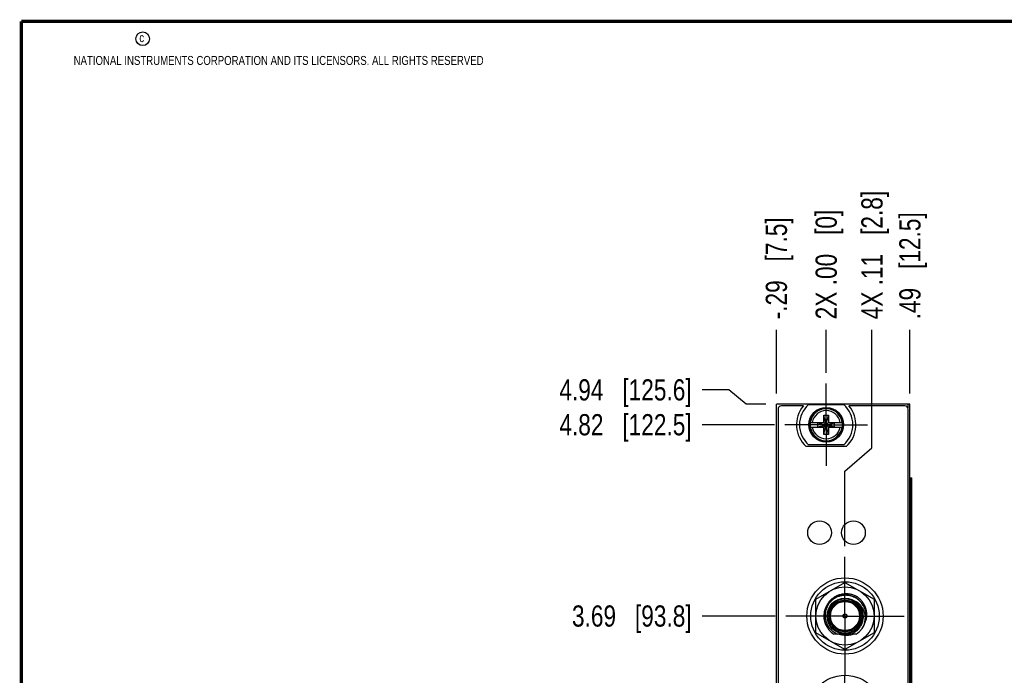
# Model space of a CAD drawing. Header units: inches. Extents: x 0.2 to 16.8, y 0.2 to 10.8.
# Tile 2 of 24: x 0.2 to 6.1, y 6.9 to 10.8. Entities that reach past the tile are written whole.
import ezdxf

# ---------------------------------------------------------------- set-up
doc = ezdxf.new("R2010")
doc.units = ezdxf.units.IN
doc.header["$LTSCALE"] = 0.935
doc.header["$MEASUREMENT"] = 0
doc.linetypes.add('CENTER', pattern=[0.6, 0.375, -0.075, 0.075, -0.075])
doc.layers.get('0').update_dxf_attribs({"linetype": 'CONTINUOUS'})
doc.layers.add('DEFAULT_1', color=7, linetype='CENTER')
doc.layers.add('DIMENSIONS', color=7, linetype='CONTINUOUS')
doc.styles.get("Standard").update_dxf_attribs({"font": 'txt', "width": 0.8})
doc.dimstyles.new('DIMSTYLE_1', dxfattribs={"dimtxt": 0.125, "dimasz": 0.18, "dimexe": 0.125, "dimexo": 0.0625, "dimgap": 0.09, "dimtad": 0, "dimtih": 1, "dimtoh": 1, "dimzin": 4, "dimdsep": 46, "dimtxsty": 'STANDARD', "dimblk": '_FILLED', "dimblk1": '_FILLED', "dimblk2": '_FILLED', "dimcen": 0.09, "dimadec": 0, "dimazin": 0, "dimtp": 0.005, "dimtm": 0.005, "dimtfac": 1, "dimtofl": 0, "dimtmove": 0, "dimatfit": 3, "dimldrblk": '_FILLED', "dimfxl": 1, "dimtolj": 1, "dimtzin": 4, "dimarcsym": 0})
doc.dimstyles.new('DIMSTYLE_2', dxfattribs={"dimtxt": 0.125, "dimasz": 0.18, "dimexe": 0.125, "dimexo": 0.0625, "dimgap": 0.09, "dimtad": 0, "dimtih": 1, "dimtoh": 1, "dimzin": 4, "dimdsep": 46, "dimtxsty": 'STANDARD', "dimblk": '_FILLED', "dimblk1": '_FILLED', "dimblk2": '_FILLED', "dimcen": 0.09, "dimadec": 0, "dimazin": 0, "dimtp": 0.01, "dimtm": 0.01, "dimtfac": 1, "dimtofl": 0, "dimtmove": 0, "dimatfit": 3, "dimldrblk": '_FILLED', "dimfxl": 1, "dimtolj": 1, "dimtzin": 4, "dimarcsym": 0})

# ---------------------------------------------------------------- blocks, each defined once
blk = doc.blocks.new('*D10')
at = {"layer": 'DIMENSIONS', "color": 2, "linetype": 'CONTINUOUS'}
blk.add_line((4.698, 7.2492), (4.268, 7.2492), dxfattribs=at)
at = {"layer": 'DIMENSIONS', "color": 2, "linetype": 'CONTINUOUS', "insert": (4.2055, 7.3117), "char_height": 0.125, "width": 1.125, "attachment_point": 3, "line_spacing_factor": 0.9}
blk.add_mtext('3.69{\\Ftxt.shx;\\W1.000000;\\H0.125000; }[93.8]', dxfattribs=at)
blk = doc.blocks.new('_FILLED')
at = {"color": 0, "linetype": 'BYBLOCK'}
blk.add_solid([(0, 0), (-1, 0.174), (-1, -0.174)], dxfattribs=at)
blk = doc.blocks.new('*D11')
at = {"layer": 'DIMENSIONS', "color": 2, "linetype": 'CONTINUOUS'}
blk.add_line((4.6935, 8.3782), (4.268, 8.3782), dxfattribs=at)
at = {"layer": 'DIMENSIONS', "color": 2, "linetype": 'CONTINUOUS', "insert": (4.2055, 8.4407), "char_height": 0.125, "width": 1.225, "attachment_point": 3, "line_spacing_factor": 0.9}
blk.add_mtext('4.82{\\Ftxt.shx;\\W1.000000;\\H0.125000; }[122.5]', dxfattribs=at)
blk = doc.blocks.new('*D12')
at = {"layer": 'DIMENSIONS', "color": 2, "linetype": 'CONTINUOUS'}
for p, q in [((4.4252, 8.5839), (4.268, 8.5839)), ((4.5273, 8.5002), (4.4252, 8.5839)), ((4.643, 8.5002), (4.5273, 8.5002))]:
    blk.add_line(p, q, dxfattribs=at)
at = {"layer": 'DIMENSIONS', "color": 2, "linetype": 'CONTINUOUS', "insert": (4.2055, 8.6464), "char_height": 0.125, "width": 1.225, "attachment_point": 3, "line_spacing_factor": 0.9}
blk.add_mtext('4.94{\\Ftxt.shx;\\W1.000000;\\H0.125000; }[125.6]', dxfattribs=at)
blk = doc.blocks.new('*D13')
at = {"layer": 'DIMENSIONS', "color": 2, "linetype": 'CONTINUOUS'}
for p, q in [((5.2696, 8.241), (5.2696, 8.9377)), ((5.1105, 8.1043), (5.2696, 8.241)), ((5.1105, 7.6617), (5.1105, 8.1043))]:
    blk.add_line(p, q, dxfattribs=at)
at = {"layer": 'DIMENSIONS', "color": 2, "linetype": 'CONTINUOUS', "insert": (5.2071, 9.0002), "char_height": 0.125, "width": 1.225, "attachment_point": 1, "rotation": 90, "line_spacing_factor": 0.9}
blk.add_mtext('4X .11{\\Ftxt.shx;\\W1.000000;\\H0.125000; }[2.8]', dxfattribs=at)
blk = doc.blocks.new('*D14')
at = {"layer": 'DIMENSIONS', "color": 2, "linetype": 'CONTINUOUS'}
blk.add_line((4.9995, 8.6842), (4.9995, 8.9377), dxfattribs=at)
at = {"layer": 'DIMENSIONS', "color": 2, "linetype": 'CONTINUOUS', "insert": (4.937, 9.0002), "char_height": 0.125, "width": 1.025, "attachment_point": 1, "rotation": 90, "line_spacing_factor": 0.9}
blk.add_mtext('2X .00{\\Ftxt.shx;\\W1.000000;\\H0.125000; }[0]', dxfattribs=at)
blk = doc.blocks.new('*D15')
at = {"layer": 'DIMENSIONS', "color": 2, "linetype": 'CONTINUOUS'}
blk.add_line((5.4935, 8.5627), (5.4935, 8.9377), dxfattribs=at)
at = {"layer": 'DIMENSIONS', "color": 2, "linetype": 'CONTINUOUS', "insert": (5.431, 9.0002), "char_height": 0.125, "width": 1.025, "attachment_point": 1, "rotation": 90, "line_spacing_factor": 0.9}
blk.add_mtext('.49{\\Ftxt.shx;\\W1.000000;\\H0.125000; }[12.5]', dxfattribs=at)
blk = doc.blocks.new('*D16')
at = {"layer": 'DIMENSIONS', "color": 2, "linetype": 'CONTINUOUS'}
blk.add_line((4.7055, 8.5627), (4.7055, 8.9377), dxfattribs=at)
at = {"layer": 'DIMENSIONS', "color": 2, "linetype": 'CONTINUOUS', "insert": (4.643, 9.0002), "char_height": 0.125, "width": 1.025, "attachment_point": 1, "rotation": 90, "line_spacing_factor": 0.9}
blk.add_mtext('-.29{\\Ftxt.shx;\\W1.000000;\\H0.125000; }[7.5]', dxfattribs=at)

msp = doc.modelspace()

# ---------------------------------------------------------------- linework, layer by layer
at = {"color": 7, "linetype": 'CONTINUOUS'}
for p, q in [((4.7055, 3.3623), (4.7055, 8.5002)), ((5.4935, 8.5002), (4.7055, 8.5002)), ((4.865, 8.4902), (4.7355, 8.4902)), ((4.8958, 8.4967), (5.1033, 8.4967)), ((5.4635, 8.4902), (5.134, 8.4902)), ((5.4935, 3.3623), (5.4935, 8.5002)), ((4.7155, 8.4702), (4.7155, 4.4002)), ((4.9857, 8.3212), (5.0133, 8.4353)), ((4.9857, 8.392), (4.9857, 8.4353)), ((5.0133, 8.3212), (4.9857, 8.4353)), ((4.9857, 8.4353), (5.0133, 8.4353)), ((5.0133, 8.4353), (5.0133, 8.392)), ((5.4835, 4.4002), (5.4835, 8.4702)), ((4.9049, 8.392), (4.9878, 8.392)), ((4.951, 8.3665), (4.951, 8.39)), ((4.951, 8.3665), (5.048, 8.39)), ((4.9878, 8.39), (4.951, 8.39)), ((4.951, 8.39), (5.048, 8.3665)), ((4.9878, 8.392), (4.9878, 8.39)), ((4.9878, 8.3665), (5.0112, 8.39)), ((5.0112, 8.3665), (4.9878, 8.39)), ((5.0112, 8.392), (5.0112, 8.39)), ((5.0112, 8.392), (5.0942, 8.392)), ((5.048, 8.39), (5.0112, 8.39)), ((5.048, 8.3665), (5.048, 8.39)), ((4.9049, 8.3645), (4.9878, 8.3645)), ((4.951, 8.3665), (4.9878, 8.3665)), ((4.9857, 8.3212), (4.9857, 8.3645)), ((5.0133, 8.3212), (4.9857, 8.3212)), ((4.9878, 8.3645), (4.9878, 8.3665)), ((5.0112, 8.3645), (5.0112, 8.3665)), ((5.0112, 8.3665), (5.048, 8.3665)), ((5.0112, 8.3645), (5.0942, 8.3645)), ((5.0133, 8.3645), (5.0133, 8.3212)), ((5.1033, 8.2597), (4.8958, 8.2597)), ((5.1178, 8.2492), (4.8813, 8.2492)), ((5.4935, 8.0652), (5.5052, 8.0652)), ((5.5052, 4.0652), (5.5052, 8.0652)), ((4.9385, 7.3485), (5.1105, 7.4478)), ((5.1105, 7.4478), (5.2825, 7.3485)), ((4.9385, 7.1499), (4.9385, 7.3485)), ((5.2825, 7.3485), (5.2825, 7.1499)), ((5.1105, 7.0506), (4.9385, 7.1499)), ((5.2825, 7.1499), (5.1105, 7.0506)), ((5.1762, 7.1429), (5.0448, 7.1429))]:
    msp.add_line(p, q, dxfattribs=at)
at = {"color": 9, "linetype": 'CONTINUOUS'}
for p, q in [((5.4815, 8.5002), (5.4815, 8.4777)), ((5.4965, 4.0652), (5.4965, 8.0652)), ((5.5051, 4.0652), (5.5051, 8.0652))]:
    msp.add_line(p, q, dxfattribs=at)
at = {"color": 7, "linetype": 'CONTINUOUS', "const_width": 0.02}
for points in [[(0.25, 10.7586), (0.25, 0.2586)], [(16.75, 10.7586), (0.25, 10.7586)]]:
    msp.add_lwpolyline(points, dxfattribs=at)
at = {"color": 2, "linetype": 'CONTINUOUS'}
msp.add_circle((0.9659, 10.6562), 0.0403, dxfattribs=at)
at = {"color": 7, "linetype": 'CONTINUOUS'}
for centre, radius in [((4.9995, 8.3782), 0.1025), ((4.9995, 8.3782), 0.098), ((4.9605, 7.741), 0.07), ((5.1605, 7.741), 0.07), ((5.1105, 7.2492), 0.225), ((5.1105, 7.2492), 0.172), ((5.1105, 7.2492), 0.106), ((5.1105, 7.2492), 0.09), ((5.1105, 7.2492), 0.012), ((5.1105, 7.2492), 0.01), ((5.1105, 6.6742), 0.225)]:
    msp.add_circle(centre, radius, dxfattribs=at)
at = {"color": 3, "linetype": 'CONTINUOUS'}
msp.add_circle((5.1105, 7.2492), 0.202, dxfattribs=at)
at = {"color": 9, "linetype": 'CONTINUOUS'}
for radius in [0.102, 0.094, 0.086]:
    msp.add_circle((5.1105, 7.2492), radius, dxfattribs=at)
at = {"color": 7, "linetype": 'CONTINUOUS'}
for centre, radius, start, end in [((4.7355, 8.4702), 0.02, 90, 180), ((4.9995, 8.3782), 0.175, 140.20818, 227.4886), ((4.9995, 8.3782), 0.1575, 131.20295, 228.79705), ((4.9995, 8.3782), 0.1575, 311.20295, 48.79705), ((4.9995, 8.3782), 0.175, 312.5114, 39.79182), ((5.4635, 8.4702), 0.02, 0, 90), ((4.9995, 8.3782), 0.0956, 171.71661, 188.28339), ((4.9995, 8.3782), 0.0956, 351.71661, 8.28339), ((5.1105, 7.2492), 0.125, 30.08213, 238.27697), ((5.1185, 7.2425), 0.1091, 46.19595, 55.51894), ((5.1105, 7.2492), 0.125, 301.72303, 29.46707), ((5.1123, 7.247), 0.1246, 31.02466, 31.37373), ((5.1123, 7.247), 0.1245, 30.75121, 31.02465), ((5.1105, 7.2492), 0.1115, 252.54545, 287.45455)]:
    msp.add_arc(centre, radius, start, end, dxfattribs=at)
at = {"color": 9, "linetype": 'CONTINUOUS'}
for centre, radius, start, end in [((4.9995, 8.3782), 0.0947, 8.36374, 171.63626), ((4.9995, 8.3782), 0.0832, 9.53359, 170.46641), ((4.9995, 8.3782), 0.0947, 188.36374, 351.63626), ((4.9995, 8.3782), 0.0832, 189.53359, 350.46641), ((5.1104, 7.2491), 0.1087, 40.59386, 50.03103), ((5.1107, 7.2494), 0.1083, 40.16983, 40.59156), ((5.1105, 7.2492), 0.1086, 9.1193, 40.16528), ((5.1104, 7.2492), 0.1087, 5.12953, 9.11474)]:
    msp.add_arc(centre, radius, start, end, dxfattribs=at)
at = {"color": 7, "linetype": 'CONTINUOUS'}
for points, knots in [([(5.0129, 7.3276), (5.014, 7.3291), (5.0162, 7.3321), (5.0196, 7.3363), (5.0233, 7.3404), (5.0271, 7.3444), (5.0311, 7.3482), (5.0366, 7.353), (5.0439, 7.3585), (5.0516, 7.3634), (5.0581, 7.3669), (5.0646, 7.3702), (5.0714, 7.373), (5.0783, 7.3753), (5.0853, 7.3774), (5.0943, 7.3795), (5.1034, 7.3807), (5.1107, 7.3813), (5.1161, 7.3815), (5.1216, 7.3815), (5.1271, 7.3812), (5.1326, 7.3807), (5.1399, 7.3798), (5.1489, 7.378), (5.1594, 7.3751), (5.1663, 7.3725), (5.1697, 7.3711)], [0, 0, 0, 0, 0.031254, 0.062508, 0.093761, 0.125015, 0.156268, 0.187522, 0.250015, 0.312508, 0.343761, 0.375015, 0.437508, 0.468761, 0.500015, 0.562508, 0.625001, 0.656254, 0.687508, 0.718761, 0.750015, 0.781267, 0.812518, 0.875011, 0.93752, 1, 1, 1, 1]), ([(5.1105, 7.3713), (5.1037, 7.3711), (5.0901, 7.3697), (5.0704, 7.3641), (5.0518, 7.3553), (5.0351, 7.3435), (5.0205, 7.329), (5.0087, 7.3123), (4.9998, 7.2938), (4.9943, 7.274), (4.9923, 7.2536), (4.9938, 7.2332), (4.9988, 7.2133), (5.0072, 7.1946), (5.0188, 7.1776), (5.0331, 7.163), (5.0498, 7.1511), (5.0622, 7.1452), (5.0686, 7.1429)], [0, 0, 0, 0, 0.062504, 0.125008, 0.187511, 0.250012, 0.312515, 0.375019, 0.437521, 0.500021, 0.562519, 0.625018, 0.687515, 0.750013, 0.812513, 0.875011, 0.937505, 1, 1, 1, 1]), ([(5.2186, 7.3119), (5.2158, 7.3165), (5.2096, 7.3253), (5.2005, 7.3352), (5.1925, 7.3424), (5.1862, 7.3474), (5.1795, 7.352), (5.1726, 7.3561), (5.1654, 7.3598), (5.1579, 7.363), (5.1503, 7.3657), (5.1425, 7.3678), (5.1346, 7.3695), (5.124, 7.371), (5.1159, 7.3714), (5.1105, 7.3713)], [0, 0, 0, 0, 0.124966, 0.24993, 0.312438, 0.374949, 0.437461, 0.499972, 0.562483, 0.624997, 0.68751, 0.750018, 0.812528, 0.875051, 1, 1, 1, 1]), ([(5.1697, 7.3711), (5.1729, 7.3693), (5.1776, 7.3664), (5.1836, 7.3622), (5.1895, 7.3578), (5.195, 7.3529), (5.2003, 7.3478), (5.2041, 7.3438), (5.2077, 7.3396), (5.2111, 7.3353), (5.2143, 7.3308), (5.2184, 7.3247), (5.223, 7.3167), (5.2277, 7.3067), (5.2316, 7.2964), (5.234, 7.2875), (5.2355, 7.2803), (5.2367, 7.2731), (5.2374, 7.2657), (5.2377, 7.2584), (5.2376, 7.251), (5.2369, 7.2419), (5.2351, 7.231), (5.2333, 7.2238), (5.2323, 7.2203)], [0, 0, 0, 0, 0.062481, 0.093744, 0.125006, 0.187502, 0.218753, 0.250006, 0.28126, 0.312515, 0.34377, 0.375024, 0.437519, 0.500014, 0.562509, 0.625003, 0.656258, 0.687513, 0.750007, 0.781262, 0.812517, 0.875011, 0.937506, 1, 1, 1, 1]), ([(5.1923, 7.3192), (5.1916, 7.3199), (5.1907, 7.3209), (5.1895, 7.3223), (5.1885, 7.3234), (5.1875, 7.3244), (5.1866, 7.3254), (5.1856, 7.3264), (5.1846, 7.3274), (5.1837, 7.3282), (5.1831, 7.3288), (5.1826, 7.3293), (5.182, 7.3298), (5.1815, 7.3303), (5.1811, 7.3307), (5.1808, 7.331), (5.1805, 7.3312), (5.1803, 7.3315), (5.18, 7.3317), (5.1797, 7.332), (5.1795, 7.3322), (5.1793, 7.3324), (5.1791, 7.3326), (5.179, 7.3327), (5.1789, 7.3328), (5.1788, 7.3329), (5.1787, 7.333), (5.1786, 7.3331), (5.1786, 7.3331), (5.1785, 7.3332), (5.1784, 7.3333), (5.1784, 7.3333), (5.1784, 7.3334), (5.1783, 7.3334), (5.1783, 7.3335), (5.1783, 7.3335), (5.1783, 7.3335), (5.1783, 7.3335), (5.1783, 7.3336), (5.1783, 7.3336), (5.1783, 7.3336), (5.1783, 7.3336), (5.1784, 7.3336), (5.1784, 7.3336), (5.1784, 7.3336), (5.1785, 7.3335), (5.1785, 7.3335), (5.1786, 7.3335), (5.1786, 7.3335), (5.1787, 7.3334), (5.1788, 7.3334), (5.1789, 7.3333), (5.1791, 7.3332), (5.1792, 7.3331), (5.1794, 7.333), (5.1795, 7.3329), (5.1797, 7.3328), (5.18, 7.3327), (5.1802, 7.3325), (5.1803, 7.3325)], [0, 0, 0, 0, 0.125483, 0.188226, 0.250967, 0.313708, 0.376448, 0.439186, 0.501922, 0.564653, 0.596016, 0.627378, 0.658737, 0.690092, 0.721442, 0.737115, 0.752786, 0.768453, 0.784117, 0.799776, 0.815429, 0.831072, 0.838888, 0.846699, 0.854503, 0.862298, 0.866191, 0.870079, 0.87396, 0.877832, 0.881704, 0.88554, 0.889323, 0.891245, 0.893171, 0.894971, 0.896617, 0.897395, 0.898124, 0.898818, 0.899532, 0.900336, 0.901236, 0.903186, 0.905077, 0.906913, 0.908776, 0.910679, 0.914507, 0.918341, 0.922194, 0.929923, 0.937675, 0.945442, 0.953219, 0.961004, 0.968796, 0.984391, 1, 1, 1, 1]), ([(5.2187, 7.2589), (5.2183, 7.2617), (5.2175, 7.2672), (5.2156, 7.2753), (5.2131, 7.2833), (5.2101, 7.2911), (5.2064, 7.2986), (5.2022, 7.3058), (5.1975, 7.3127), (5.1941, 7.3171), (5.1923, 7.3192)], [0, 0, 0, 0, 0.124991, 0.249984, 0.37498, 0.499979, 0.62498, 0.749983, 0.87499, 1, 1, 1, 1]), ([(5.194, 7.3213), (5.1965, 7.3189), (5.2013, 7.3138), (5.2077, 7.3056), (5.2133, 7.2969), (5.2181, 7.2877), (5.2221, 7.278), (5.2251, 7.2681), (5.2273, 7.2579), (5.2285, 7.2476), (5.2288, 7.2372), (5.2282, 7.2268), (5.2267, 7.2165), (5.2243, 7.2064), (5.2211, 7.1965), (5.217, 7.1869), (5.2121, 7.1777), (5.2084, 7.1719), (5.2064, 7.169)], [0, 0, 0, 0, 0.062482, 0.124952, 0.187429, 0.249914, 0.312399, 0.374889, 0.437383, 0.499882, 0.562384, 0.624892, 0.687403, 0.749914, 0.812423, 0.874952, 0.937499, 1, 1, 1, 1]), ([(5.1467, 7.1429), (5.1525, 7.145), (5.1636, 7.1502), (5.1789, 7.1606), (5.1922, 7.1734), (5.2032, 7.1882), (5.2116, 7.2047), (5.2172, 7.2223), (5.2197, 7.2405), (5.2194, 7.2529), (5.2187, 7.2589)], [0, 0, 0, 0, 0.125005, 0.250007, 0.375009, 0.500013, 0.625014, 0.750011, 0.875005, 1, 1, 1, 1]), ([(5.1622, 7.1428), (5.1588, 7.1414), (5.1535, 7.1395), (5.1463, 7.1375), (5.139, 7.1359), (5.1315, 7.1348), (5.1241, 7.1342), (5.1185, 7.1341), (5.1129, 7.1342), (5.1054, 7.1347), (5.098, 7.1358), (5.0907, 7.1374), (5.0853, 7.1389), (5.0799, 7.1406), (5.0764, 7.142), (5.0747, 7.1427)], [0, 0, 0, 0, 0.124976, 0.187481, 0.249987, 0.374962, 0.437468, 0.499974, 0.56248, 0.624987, 0.749961, 0.812462, 0.874965, 0.937476, 1, 1, 1, 1])]:
    msp.add_open_spline(points, degree=3, knots=knots, dxfattribs=at)
at = {"layer": 'DEFAULT_1', "color": 7, "linetype": 'CENTER'}
for p, q in [((4.9995, 8.3782), (4.9995, 8.6217)), ((4.9995, 8.3782), (4.756, 8.3782)), ((4.9995, 8.3782), (4.9995, 8.1347)), ((4.9995, 8.3782), (5.243, 8.3782)), ((5.1105, 7.2492), (5.1105, 7.5992)), ((5.1105, 7.2492), (4.7605, 7.2492)), ((5.1105, 7.2492), (5.1105, 6.8992)), ((5.1105, 7.2492), (5.4605, 7.2492)), ((5.1105, 6.6742), (5.1105, 6.8992))]:
    msp.add_line(p, q, dxfattribs=at)

# ---------------------------------------------------------------- texts
at = {"color": 2, "linetype": 'CONTINUOUS', "char_height": 0.053, "attachment_point": 1, "line_spacing_factor": 0.9}
for s, insert, width in [('c', (0.946, 10.6893), 0.0424), ('NATIONAL INSTRUMENTS CORPORATION AND ITS LICENSORS. ALL RIGHTS RESERVED', (0.5583, 10.5546), 3.0104)]:
    msp.add_mtext(s, dxfattribs=dict(at, insert=insert, width=width))

# ---------------------------------------------------------------- dimensions: what is measured, and where the dimension line sits
at = {"layer": 'DIMENSIONS', "color": 2, "linetype": 'CONTINUOUS'}
for feature_location, offset, dtype, origin, text, dimstyle, picture, middle in [((5.1105, 7.6617), (0.1591, 1.276), 0, (4.9995, 8.6217), '4X <>', 'DIMSTYLE_1', '*D13', (5.2696, 9.6127)), ((4.7055, 8.5627), (0, 0.375), 1, (4.9995, 8.5002), '-<>', 'DIMSTYLE_1', '*D16', (4.7055, 9.5127)), ((4.9995083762, 8.6842418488), (0, 0.2535), 1, (4.9995083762, 8.6217418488), '2X <>', 'DIMSTYLE_2', '*D14', (4.9995083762, 9.5127418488))]:
    dim = msp.add_ordinate_dim(feature_location=feature_location, offset=offset, dtype=dtype, origin=origin, text=text, dimstyle=dimstyle, override={"dimtad": 1, "dimtih": 0, "dimtoh": 0}, dxfattribs=at)
    dim.commit()
    dim.dimension.update_dxf_attribs({"geometry": picture, "text_midpoint": middle})
for feature_location, offset, dtype, origin, picture, middle in [((5.4935, 8.5627), (0, 0.375), 1, (4.9995, 8.5002), '*D15', (5.4935, 9.5127)), ((4.643, 8.5002), (-0.375, 0.0837), 0, (4.7055, 3.5573), '*D12', (3.593, 8.5839)), ((4.6935, 8.3782), (-0.4255, 0), 0, (4.756, 3.5573), '*D11', (3.593, 8.3782)), ((4.698, 7.2492), (-0.43, 0), 0, (4.7605, 3.5573), '*D10', (3.643, 7.2492))]:
    dim = msp.add_ordinate_dim(feature_location=feature_location, offset=offset, dtype=dtype, origin=origin, dimstyle='DIMSTYLE_1', override={"dimtad": 1, "dimtih": 0, "dimtoh": 0}, dxfattribs=at)
    dim.commit()
    dim.dimension.update_dxf_attribs({"geometry": picture, "text_midpoint": middle})

doc.saveas('drawing.dxf')
